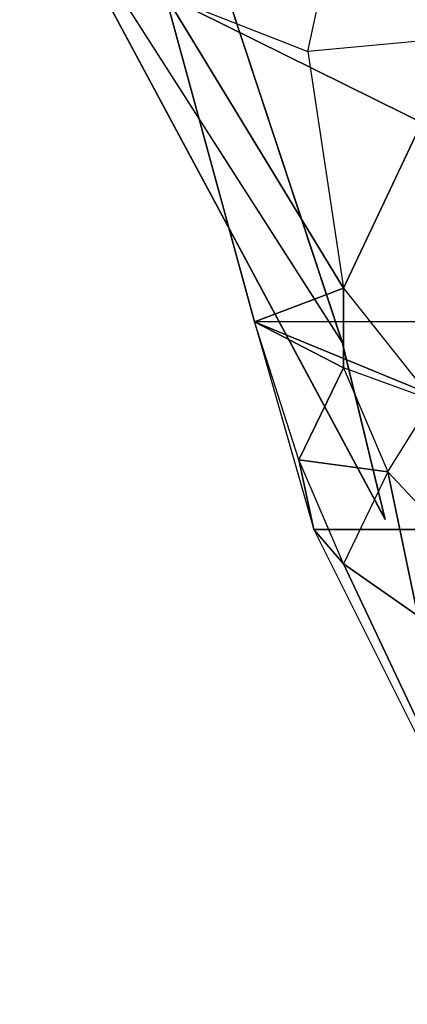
# Model space of a CAD drawing. Header units: metres. Extents: x -305 to 296, y -370 to 370.
# Tile 1 of 13: x -179 to -48, y -370 to -38. Entities that reach past the tile are written whole.
import ezdxf

# ---------------------------------------------------------------- set-up
doc = ezdxf.new("R2010")
doc.units = ezdxf.units.M

msp = doc.modelspace()

# ---------------------------------------------------------------- linework, layer by layer
for points in [[(-29.9999, -44, -157.5), (-59.9999, 53, -184.333), (0, 72, -183.166)], [(-130, -29.9999, -228.667), (-81.9999, -48.8332, -183.667), (-59.9999, 53, -184.333)], [(-29.9999, -44, -157.5), (-81.9999, -48.8332, -183.667), (-59.9999, 53, -184.333)], [(-179.123, 23.0688, -226.333), (-109.028, -30.2741, -226.333), (-70.3935, -146.757, -226.333)], [(-70.3935, -146.757, -226.333), (-179.123, 23.0688, -226.333), (-55.9773, -206.529, -226.333)], [(-55.9773, -206.529, -226.333), (-179.12, 23.0271, -230.333), (-179.123, 23.0688, -226.333)], [(-55.9773, -206.529, -226.333), (-55.9742, -206.57, -230.333), (-179.12, 23.0271, -230.333)], [(-179.12, 23.0271, -230.333), (-109.025, -30.3159, -230.333), (-70.3905, -146.799, -230.333)], [(-70.3905, -146.799, -230.333), (-179.12, 23.0271, -230.333), (-55.9742, -206.57, -230.333)], [(-130, -29.9999, -228.667), (-81.9999, -48.8332, -183.667), (-69.9999, -128.666, -183.667)], [(-130, -29.9999, -228.667), (-69.9999, -128.666, -183.667), (-99.9999, -140, -228.667)], [(-130, -29.9999, -228.667), (-99.9999, -140, -228.667), (92.0001, -139.833, -228.667)], [(92.0001, -139.833, -228.667), (130, -29.9999, -228.667), (-130, -29.9999, -228.667)], [(-109.028, -30.2741, -226.333), (-109.025, -30.3159, -230.333), (-70.3905, -146.799, -230.333)], [(-109.028, -30.2741, -226.333), (-70.3905, -146.799, -230.333), (-70.3935, -146.757, -226.333)], [(-69.9999, -128.666, -183.667), (-29.9999, -44, -157.5), (-81.9999, -48.8332, -183.667)], [(-39.9999, -166.333, -174.667), (-29.9999, -44, -157.5), (-69.9999, -128.666, -183.667)], [(-69.9999, -155.5, -210.667), (-99.9999, -140, -228.667), (-69.9999, -128.666, -183.667)], [(-39.9999, -166.333, -174.667), (-69.9999, -155.5, -210.667), (-69.9999, -128.666, -183.667)], [(70, -210, -228.667), (92.0001, -139.833, -228.667), (-99.9999, -140, -228.667)], [(-84.9999, -186.5, -221.667), (-99.9999, -140, -228.667), (-69.9999, -155.5, -210.667)], [(-84.9999, -186.5, -221.667), (-99.9999, -140, -228.667), (-79.9999, -210, -228.667)], [(-99.9999, -140, -228.667), (-79.9999, -210, -228.667), (70, -210, -228.667)], [(-70.3935, -146.757, -226.333), (-70.3905, -146.799, -230.333), (-55.9742, -206.57, -230.333)], [(-70.3935, -146.757, -226.333), (-55.9742, -206.57, -230.333), (-55.9773, -206.529, -226.333)], [(-84.9999, -186.5, -221.667), (-69.9999, -155.5, -210.667), (-54.9999, -190.5, -210.667)], [(-39.9999, -166.333, -174.667), (-69.9999, -155.5, -210.667), (-54.9999, -190.5, -210.667)], [(-39.9999, -166.333, -174.667), (-29.9999, -217.25, -188.167), (-54.9999, -190.5, -210.667)], [(-54.9999, -190.5, -210.667), (-69.9999, -221.5, -221.667), (-84.9999, -186.5, -221.667)], [(-69.9999, -221.5, -221.667), (-84.9999, -186.5, -221.667), (-79.9999, -210, -228.667)], [(-54.9999, -190.5, -210.667), (-69.9999, -221.5, -221.667), (-44.9999, -239.083, -215.167)], [(-54.9999, -190.5, -210.667), (-44.9999, -239.083, -215.167), (-29.9999, -217.25, -188.167)], [(0, -370, -228.667), (70, -210, -228.667), (-79.9999, -210, -228.667)], [(-69.9999, -221.5, -221.667), (-79.9999, -210, -228.667), (0, -370, -228.667)], [(-44.9999, -239.083, -215.167), (-69.9999, -221.5, -221.667), (0, -370, -228.667)]]:
    msp.add_3dface(points)

doc.saveas('drawing.dxf')
